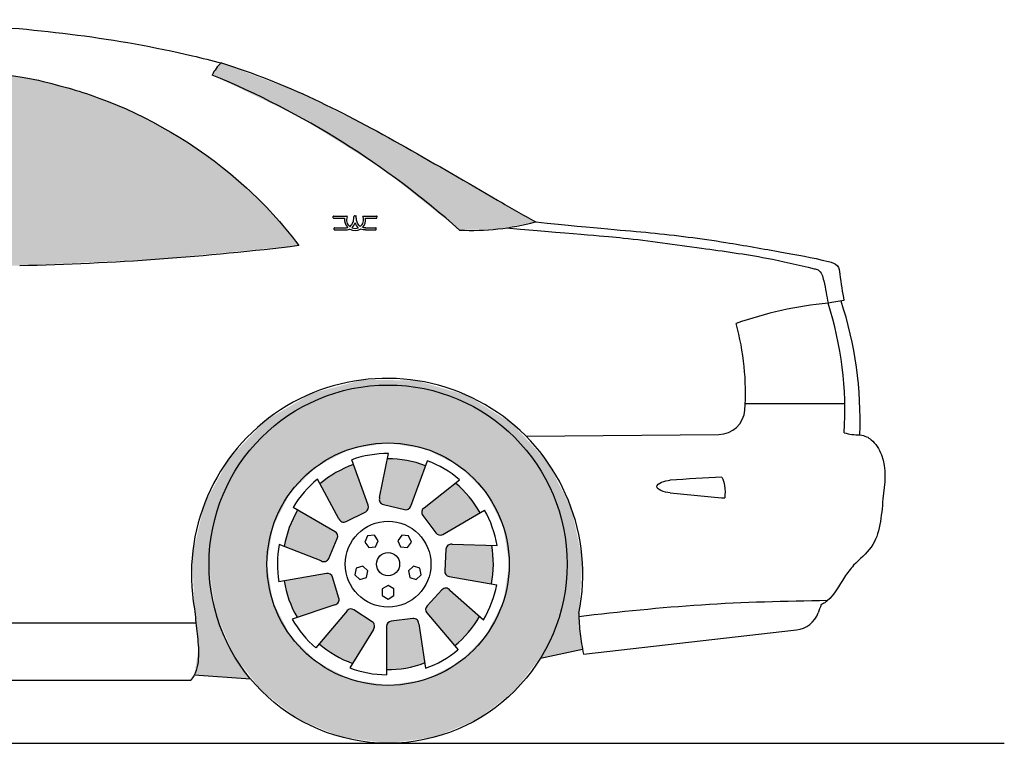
# Model space of a CAD drawing. Header units: millimetres. Extents: x 266.35 to 271.57, y 267.49 to 268.86.
# Tile 2 of 2: x 269.7 to 271.57, y 267.49 to 268.86. Entities that reach past the tile are written whole.
import ezdxf

# ---------------------------------------------------------------- set-up
doc = ezdxf.new("R2010")
doc.units = ezdxf.units.MM
doc.layers.add('HATCH', color=7, linetype='Continuous')

# ---------------------------------------------------------------- blocks, each defined once
blk = doc.blocks.new('*U1')
at = {"layer": 'HATCH', "color": 251, "linetype": 'Continuous'}
for points in [[(6.6703, 7.4624), (6.5733, 7.4367), (6.718, 7.4525)], [(6.6703, 7.4624), (6.718, 7.4525), (6.7707, 7.4612)], [(6.7707, 7.4612), (6.718, 7.4525), (6.8671, 7.4332)], [(6.718, 7.4525), (6.5733, 7.4367), (6.63, 7.4409)], [(6.718, 7.4525), (6.806, 7.4409), (6.8671, 7.4332)], [(6.5733, 7.4367), (6.4867, 7.386), (6.548, 7.4069)], [(6.63, 7.4409), (6.5733, 7.4367), (6.548, 7.4069)], [(6.806, 7.4409), (6.888, 7.4069), (6.8671, 7.4332)], [(6.8671, 7.4332), (6.888, 7.4069), (6.9524, 7.3804)], [(6.548, 7.4069), (6.4867, 7.386), (6.4776, 7.3529)], [(6.888, 7.4069), (6.9585, 7.3529), (6.9524, 7.3804)], [(6.4867, 7.386), (6.4169, 7.3139), (6.4776, 7.3529)], [(6.9524, 7.3804), (6.9585, 7.3529), (7.0206, 7.3068)], [(6.4776, 7.3529), (6.4169, 7.3139), (6.4236, 7.2825)], [(6.9585, 7.3529), (7.0125, 7.2825), (7.0206, 7.3068)], [(6.4169, 7.3139), (6.3688, 7.2258), (6.4236, 7.2825)], [(7.0206, 7.3068), (7.0125, 7.2825), (7.0666, 7.2176)], [(6.4236, 7.2825), (6.3688, 7.2258), (6.3896, 7.2005)], [(7.0125, 7.2825), (7.0465, 7.2005), (7.0666, 7.2176)], [(6.3688, 7.2258), (6.346, 7.1281), (6.3896, 7.2005)], [(6.3896, 7.2005), (6.346, 7.1281), (6.378, 7.1125)], [(7.0666, 7.2176), (7.0465, 7.2005), (7.087, 7.1193)], [(7.0465, 7.2005), (7.058, 7.1125), (7.087, 7.1193)], [(6.346, 7.1281), (6.3503, 7.0278), (6.378, 7.1125)], [(6.378, 7.1125), (6.3503, 7.0278), (6.3871, 7.0345)], [(7.058, 7.1125), (7.0452, 7.0199), (7.0804, 7.0192)], [(7.087, 7.1193), (7.058, 7.1125), (7.0804, 7.0192)], [(6.3871, 7.0345), (6.3503, 7.0278), (6.4138, 6.9606)], [(6.3503, 7.0278), (6.3531, 7.0013), (6.4138, 6.9606)], [(7.0452, 7.0199), (7.0076, 6.9342), (7.0804, 7.0192)], [(7.0804, 7.0192), (7.0076, 6.9342), (7.0805, 7.0128)], [(7.0805, 7.0128), (7.0076, 6.9342), (7.0873, 6.9509)], [(6.3531, 7.0013), (6.3578, 6.9517), (6.4138, 6.9606)], [(6.4138, 6.9606), (6.3578, 6.9517), (6.4568, 6.8949)], [(6.3578, 6.9517), (6.35, 6.9022), (6.4568, 6.8949)]]:
    blk.add_solid(points, dxfattribs=at)
blk = doc.blocks.new('*U13')
at = {"layer": 'HATCH', "color": 251, "linetype": 'Continuous'}
for points in [[(6.7151, 6.9945), (6.7874, 6.9249), (6.7177, 7.0011)], [(6.7151, 6.9125), (6.7519, 6.9154), (6.7151, 6.9945)], [(6.7874, 6.9249), (6.7151, 6.9945), (6.7519, 6.9154)], [(6.7177, 7.0011), (6.7763, 6.9994), (6.7239, 7.0044)], [(6.7763, 6.9994), (6.7177, 7.0011), (6.7874, 6.9249)], [(6.7239, 7.0044), (6.773, 7.0069), (6.7651, 7.0094)], [(6.773, 7.0069), (6.7239, 7.0044), (6.7763, 6.9994)]]:
    blk.add_solid(points, dxfattribs=at)
blk = doc.blocks.new('*U14')
at = {"layer": 'HATCH', "color": 251, "linetype": 'Continuous'}
for points in [[(6.792, 7.0335), (6.8706, 6.9832), (6.8204, 7.0638)], [(6.8204, 7.0638), (6.8918, 7.0134), (6.828, 7.0669)], [(6.8918, 7.0134), (6.8204, 7.0638), (6.8706, 6.9832)], [(6.8354, 7.0633), (6.828, 7.0669), (6.8918, 7.0134)], [(6.7893, 7.0269), (6.8444, 6.9574), (6.792, 7.0335)], [(6.8706, 6.9832), (6.792, 7.0335), (6.8444, 6.9574)], [(6.8444, 6.9574), (6.7893, 7.0269), (6.7917, 7.0202)]]:
    blk.add_solid(points, dxfattribs=at)
blk = doc.blocks.new('*U15')
at = {"layer": 'HATCH', "color": 251, "linetype": 'Continuous'}
for points in [[(6.8278, 7.141), (6.9148, 7.1482), (6.8316, 7.1483)], [(6.9148, 7.1482), (6.8278, 7.141), (6.918, 7.1116)], [(6.8395, 7.1503), (6.8316, 7.1483), (6.9148, 7.1482)], [(6.8255, 7.0995), (6.918, 7.1116), (6.8278, 7.141)], [(6.918, 7.1116), (6.8255, 7.0995), (6.9145, 7.0749)], [(6.8277, 7.0928), (6.9145, 7.0749), (6.8255, 7.0995)], [(6.9145, 7.0749), (6.8277, 7.0928), (6.8338, 7.0891)]]:
    blk.add_solid(points, dxfattribs=at)
blk = doc.blocks.new('*U16')
at = {"layer": 'HATCH', "color": 251, "linetype": 'Continuous'}
for points in [[(6.7868, 7.2195), (6.782, 7.2129), (6.8458, 7.2664)], [(6.7838, 7.2049), (6.8458, 7.2664), (6.782, 7.2129)], [(6.8458, 7.2664), (6.7838, 7.2049), (6.8718, 7.2403)], [(6.8087, 7.1716), (6.8718, 7.2403), (6.7838, 7.2049)], [(6.8718, 7.2403), (6.8087, 7.1716), (6.8927, 7.21)], [(6.8147, 7.1678), (6.8927, 7.21), (6.8087, 7.1716)], [(6.8927, 7.21), (6.8147, 7.1678), (6.8217, 7.169)]]:
    blk.add_solid(points, dxfattribs=at)
blk = doc.blocks.new('*U17')
at = {"layer": 'HATCH', "color": 251, "linetype": 'Continuous'}
for points in [[(6.7019, 7.2387), (6.7025, 7.2305), (6.717, 7.3125)], [(6.709, 7.2255), (6.717, 7.3125), (6.7025, 7.2305)], [(6.717, 7.3125), (6.709, 7.2255), (6.7537, 7.3093)], [(6.7495, 7.2161), (6.7537, 7.3093), (6.709, 7.2255)], [(6.7537, 7.3093), (6.7495, 7.2161), (6.7892, 7.2994)], [(6.7565, 7.217), (6.7892, 7.2994), (6.7495, 7.2161)], [(6.7892, 7.2994), (6.7565, 7.217), (6.7611, 7.2224)]]:
    blk.add_solid(points, dxfattribs=at)
blk = doc.blocks.new('*U18')
at = {"layer": 'HATCH', "color": 251, "linetype": 'Continuous'}
for points in [[(6.6188, 7.2862), (6.6755, 7.212), (6.6524, 7.3014)], [(6.6803, 7.2173), (6.6524, 7.3014), (6.6755, 7.212)], [(6.6524, 7.3014), (6.6803, 7.2173), (6.6804, 7.2244)], [(6.5887, 7.265), (6.6385, 7.1933), (6.6188, 7.2862)], [(6.6755, 7.212), (6.6188, 7.2862), (6.6385, 7.1933)], [(6.6246, 7.1988), (6.6303, 7.1929), (6.5887, 7.265)], [(6.6385, 7.1933), (6.5887, 7.265), (6.6303, 7.1929)]]:
    blk.add_solid(points, dxfattribs=at)
blk = doc.blocks.new('*U19')
at = {"layer": 'HATCH', "color": 251, "linetype": 'Continuous'}
for points in [[(6.5304, 7.1818), (6.6215, 7.1614), (6.5463, 7.215)], [(6.6218, 7.1685), (6.5463, 7.215), (6.6215, 7.1614)], [(6.5463, 7.215), (6.6218, 7.1685), (6.6173, 7.174)], [(6.5209, 7.1462), (6.6052, 7.1233), (6.5304, 7.1818)], [(6.6215, 7.1614), (6.5304, 7.1818), (6.6052, 7.1233)], [(6.591, 7.1185), (6.5991, 7.1177), (6.5209, 7.1462)], [(6.6052, 7.1233), (6.5209, 7.1462), (6.5991, 7.1177)]]:
    blk.add_solid(points, dxfattribs=at)
blk = doc.blocks.new('*U20')
at = {"layer": 'HATCH', "color": 251, "linetype": 'Continuous'}
for points in [[(6.5206, 7.0806), (6.6083, 7.0935), (6.6013, 7.0949)], [(6.6083, 7.0935), (6.5206, 7.0806), (6.6126, 7.0879)], [(6.5298, 7.045), (6.6126, 7.0879), (6.5206, 7.0806)], [(6.6126, 7.0879), (6.5298, 7.045), (6.6246, 7.0482)], [(6.5454, 7.0116), (6.6246, 7.0482), (6.5298, 7.045)], [(6.6246, 7.0482), (6.5454, 7.0116), (6.6236, 7.0401)], [(6.6168, 7.0354), (6.6236, 7.0401), (6.5454, 7.0116)]]:
    blk.add_solid(points, dxfattribs=at)
blk = doc.blocks.new('*U21')
at = {"layer": 'HATCH', "color": 251, "linetype": 'Continuous'}
for points in [[(6.6462, 7.0274), (6.5873, 6.9612), (6.6531, 7.0259)], [(6.5873, 6.9612), (6.6462, 7.0274), (6.64, 7.0239)], [(6.6172, 6.9397), (6.6531, 7.0259), (6.5873, 6.9612)], [(6.6531, 7.0259), (6.6172, 6.9397), (6.6878, 7.0032)], [(6.6506, 6.9242), (6.6878, 7.0032), (6.6172, 6.9397)], [(6.6878, 7.0032), (6.6506, 6.9242), (6.6923, 6.9963)], [(6.69, 6.9884), (6.6923, 6.9963), (6.6506, 6.9242)]]:
    blk.add_solid(points, dxfattribs=at)
blk = doc.blocks.new('*U22')
at = {"layer": 'HATCH', "linetype": 'Continuous'}
for points in [[(6.718, 7.4525), (6.63, 7.4409), (6.806, 7.4409)], [(6.806, 7.4409), (6.548, 7.4069), (6.888, 7.4069)], [(6.63, 7.4409), (6.548, 7.4069), (6.806, 7.4409)], [(6.888, 7.4069), (6.4776, 7.3529), (6.9585, 7.3529)], [(6.548, 7.4069), (6.4776, 7.3529), (6.888, 7.4069)], [(6.4776, 7.3529), (6.4236, 7.2825), (6.647, 7.3312)], [(6.4776, 7.3529), (6.718, 7.3425), (6.9585, 7.3529)], [(6.4776, 7.3529), (6.647, 7.3312), (6.718, 7.3425)], [(6.9585, 7.3529), (6.718, 7.3425), (6.7891, 7.3312)], [(6.9585, 7.3529), (6.7891, 7.3312), (7.0125, 7.2825)], [(6.647, 7.3312), (6.4236, 7.2825), (6.5828, 7.2986)], [(6.7891, 7.3312), (6.8532, 7.2986), (7.0125, 7.2825)], [(6.5828, 7.2986), (6.4236, 7.2825), (6.532, 7.2477)], [(6.8532, 7.2986), (6.9041, 7.2477), (7.0125, 7.2825)], [(6.4236, 7.2825), (6.3896, 7.2005), (6.532, 7.2477)], [(7.0125, 7.2825), (6.9041, 7.2477), (7.0465, 7.2005)], [(6.532, 7.2477), (6.3896, 7.2005), (6.4993, 7.1836)], [(6.9041, 7.2477), (6.9368, 7.1836), (7.0465, 7.2005)], [(6.3896, 7.2005), (6.378, 7.1125), (6.4993, 7.1836)], [(7.0465, 7.2005), (6.9368, 7.1836), (7.058, 7.1125)], [(6.4993, 7.1836), (6.378, 7.1125), (6.488, 7.1125)], [(6.9368, 7.1836), (6.948, 7.1125), (7.058, 7.1125)], [(6.378, 7.1125), (6.3896, 7.0245), (6.488, 7.1125)], [(6.488, 7.1125), (6.3896, 7.0245), (6.4993, 7.0414)], [(7.058, 7.1125), (6.9368, 7.0414), (7.0465, 7.0245)], [(6.948, 7.1125), (6.9368, 7.0414), (7.058, 7.1125)], [(6.4993, 7.0414), (6.3896, 7.0245), (6.532, 6.9773)], [(6.9368, 7.0414), (6.9041, 6.9773), (7.0465, 7.0245)], [(6.3896, 7.0245), (6.4236, 6.9425), (6.532, 6.9773)], [(7.0465, 7.0245), (6.9041, 6.9773), (7.0125, 6.9425)], [(6.532, 6.9773), (6.4236, 6.9425), (6.5828, 6.9264)], [(6.9041, 6.9773), (6.8532, 6.9264), (7.0125, 6.9425)], [(6.4236, 6.9425), (6.4776, 6.8721), (6.5828, 6.9264)], [(7.0125, 6.9425), (6.8532, 6.9264), (6.9585, 6.8721)], [(6.5828, 6.9264), (6.4776, 6.8721), (6.647, 6.8937)], [(6.8532, 6.9264), (6.7891, 6.8937), (6.9585, 6.8721)], [(6.647, 6.8937), (6.4776, 6.8721), (6.718, 6.8825)], [(6.718, 6.8825), (6.4776, 6.8721), (6.9585, 6.8721)], [(6.7891, 6.8937), (6.718, 6.8825), (6.9585, 6.8721)], [(6.4776, 6.8721), (6.548, 6.818), (6.9585, 6.8721)], [(6.9585, 6.8721), (6.548, 6.818), (6.888, 6.818)], [(6.548, 6.818), (6.63, 6.7841), (6.888, 6.818)], [(6.888, 6.818), (6.63, 6.7841), (6.806, 6.7841)], [(6.63, 6.7841), (6.718, 6.7725), (6.806, 6.7841)]]:
    blk.add_solid(points, dxfattribs=at)
blk = doc.blocks.new('*U24')
at = {"layer": 'HATCH', "linetype": 'Continuous'}
for points in [[(6.4015, 8.0638), (6.3914, 8.0533), (6.5516, 8.0068)], [(6.3914, 8.0533), (6.384, 8.0409), (6.5516, 8.0068)], [(6.384, 8.0409), (6.5512, 7.9606), (6.5516, 8.0068)], [(6.5516, 8.0068), (6.5512, 7.9606), (6.7, 7.9324)], [(6.5512, 7.9606), (6.7085, 7.8621), (6.7, 7.9324)], [(6.7, 7.9324), (6.7085, 7.8621), (6.9983, 7.7622)], [(6.7085, 7.8621), (6.8537, 7.7466), (6.9983, 7.7622)], [(6.9983, 7.7622), (6.8537, 7.7466), (6.9266, 7.7488)]]:
    blk.add_solid(points, dxfattribs=at)
blk = doc.blocks.new('*U25')
at = {"layer": 'HATCH', "linetype": 'Continuous'}
for points in [[(5.595, 7.6693), (6.2972, 7.9373), (5.641, 8.0592)], [(6.2267, 7.9736), (5.641, 8.0592), (6.2972, 7.9373)], [(5.641, 8.0592), (6.2267, 7.9736), (5.8129, 8.0553)], [(6.1561, 8.0018), (5.8129, 8.0553), (6.2267, 7.9736)], [(5.8129, 8.0553), (6.1561, 8.0018), (5.9837, 8.0421)], [(6.0821, 8.0238), (5.9837, 8.0421), (6.1561, 8.0018)], [(5.9837, 8.0421), (6.0821, 8.0238), (6.0401, 8.0337)], [(6.2972, 7.9373), (5.595, 7.6693), (6.366, 7.8935)], [(6.0184, 7.6792), (6.366, 7.8935), (5.595, 7.6693)], [(6.366, 7.8935), (6.0184, 7.6792), (6.4311, 7.8428)], [(6.284, 7.6918), (6.4311, 7.8428), (6.0184, 7.6792)], [(6.4311, 7.8428), (6.284, 7.6918), (6.4909, 7.7856)], [(6.5486, 7.7176), (6.4909, 7.7856), (6.284, 7.6918)]]:
    blk.add_solid(points, dxfattribs=at)

msp = doc.modelspace()

# ---------------------------------------------------------------- linework, layer by layer
at = {"linetype": 'Continuous'}
for p, q in [((270.3003, 268.4884), (270.3001, 268.4908)), ((270.3009, 268.4916), (270.3262, 268.4916)), ((270.3406, 268.4923), (270.3431, 268.4923)), ((270.3574, 268.4916), (270.3828, 268.4916)), ((270.3834, 268.4884), (270.3836, 268.4908)), ((270.3011, 268.4876), (270.322, 268.4876)), ((270.3616, 268.4876), (270.3826, 268.4876)), ((270.302, 268.4661), (270.3018, 268.4685)), ((270.3026, 268.4694), (270.3218, 268.4694)), ((270.3028, 268.4654), (270.3218, 268.4654)), ((270.3619, 268.4694), (270.3811, 268.4694)), ((270.3619, 268.4654), (270.3809, 268.4654)), ((270.3817, 268.4661), (270.3819, 268.4685))]:
    msp.add_line(p, q, dxfattribs=at)
for p, q in [((271.272, 268.1355), (271.0827, 268.1355)), ((270.6667, 268.0738), (271.0326, 268.0772)), ((270.3884, 267.9573), (270.4055, 268.0411)), ((270.3669, 267.943), (270.3354, 268.0294)), ((270.4476, 267.941), (270.4791, 268.0274)), ((270.3111, 267.9174), (270.2703, 267.9926)), ((270.4733, 267.9381), (270.5403, 267.9913)), ((270.3038, 267.8926), (270.2241, 267.9386)), ((270.325, 267.9119), (270.362, 267.9307)), ((270.3955, 267.9441), (270.436, 267.9347)), ((270.5082, 267.8876), (270.5878, 267.9336)), ((270.4703, 267.9235), (270.4952, 267.8903)), ((270.2917, 267.8419), (270.308, 267.88)), ((270.2775, 267.8371), (270.1979, 267.8685)), ((270.5143, 267.8596), (270.512, 267.8182)), ((270.526, 267.8689), (270.6115, 267.8666)), ((270.2878, 267.8135), (270.1972, 267.7975)), ((270.3111, 267.7668), (270.2991, 267.8065)), ((270.5203, 267.8078), (270.6108, 267.7918)), ((270.5069, 267.7824), (270.4785, 267.7521)), ((270.5219, 267.782), (270.5859, 267.7252)), ((270.3033, 267.7541), (270.2222, 267.727)), ((270.3265, 267.7426), (270.2673, 267.6721)), ((270.3743, 267.7218), (270.3396, 267.7445)), ((270.4516, 267.728), (270.4104, 267.723)), ((270.4782, 267.7388), (270.5373, 267.6684)), ((268.0307, 267.7199), (270.0396, 267.7199)), ((270.3765, 267.707), (270.3318, 267.6341)), ((270.4016, 267.7131), (270.4016, 267.6211)), ((270.4628, 267.718), (270.4754, 267.6334)), ((270.7755, 267.6605), (271.1801, 267.7064)), ((270.6941, 267.6529), (270.7738, 267.6695)), ((267.8183, 267.6111), (270.0299, 267.6111)), ((270.0365, 267.6208), (270.1433, 267.6135)), ((266.3488, 267.4911), (271.5748, 267.4911))]:
    msp.add_line(p, q)
for points in [[(270.3656, 267.8847), (270.3604, 267.8729), (270.3679, 267.8625), (270.3807, 267.8639), (270.3859, 267.8756), (270.3784, 267.886)], [(270.4435, 267.8847), (270.4307, 267.886), (270.4231, 267.8756), (270.4284, 267.8639), (270.4411, 267.8625), (270.4487, 267.8729)], [(270.3416, 267.8106), (270.3511, 267.8021), (270.3633, 267.806), (270.366, 267.8186), (270.3565, 267.8272), (270.3442, 267.8232)], [(270.4675, 267.8106), (270.4648, 267.8232), (270.4526, 267.8272), (270.4431, 267.8186), (270.4457, 267.806), (270.458, 267.8021)], [(270.4045, 267.7649), (270.4157, 267.7713), (270.4157, 267.7842), (270.4045, 267.7906), (270.3934, 267.7842), (270.3934, 267.7713)]]:
    msp.add_lwpolyline(points, close=True)
for radius in [0.34, 0.23, 0.0814, 0.022]:
    msp.add_circle((270.4045, 267.8311), radius)
for centre, radius, start, end in [((270.1291, 268.7328), 0.0644, 129.7167, 155.5677), ((269.4384, 267.2285), 1.6563, 48.3023, 67.5681), ((270.5624, 268.9373), 0.4727, 267.3101, 285.0011), ((269.5872, 273.7034), 5.3068, 271.2704, 277.0124), ((271.3061, 267.6137), 0.7157, 95.2948, 109.6607), ((270.6107, 268.1228), 0.6614, 356.324, 17.9163), ((270.5883, 268.1065), 0.7126, 357.6013, 18.3161), ((270.6037, 268.1578), 0.4795, 355.9168, 15.7121), ((270.4026, 267.8121), 0.3717, 348.4718, 190.1687), ((271.0322, 268.1272), 0.05, 270.5423, 355.9168), ((271.2967, 268.1669), 0.0903, 253.3332, 272.2728), ((270.4045, 267.8311), 0.21, 89.7285, 109.2085), ((270.4045, 267.8311), 0.2, 69.1689, 90.2997), ((270.4045, 267.8311), 0.21, 49.7285, 69.2085), ((270.4045, 267.8311), 0.2, 109.1689, 130.2997), ((270.4045, 267.8311), 0.21, 129.7285, 149.2085), ((270.4045, 267.8311), 0.2, 29.1689, 50.2997), ((271.331, 262.4001), 5.6039, 92.9913, 94.0018), ((271.2847, 271.0655), 3.1181, 263.6605, 265.5738), ((270.3978, 267.9539), 0.01, 160, 256.8479), ((270.4045, 267.8311), 0.2, 149.1689, 170.2997), ((270.3575, 267.9396), 0.01, 296.8479, 20), ((270.4382, 267.9444), 0.01, 256.8479, 340), ((270.4783, 267.9295), 0.01, 120, 216.8479), ((270.4045, 267.8311), 0.21, 9.7285, 29.2085), ((270.3205, 267.9208), 0.01, 200, 296.8479), ((270.2988, 267.884), 0.01, 336.8479, 60), ((270.5032, 267.8963), 0.01, 216.8479, 300), ((270.4045, 267.8311), 0.21, 169.7285, 189.2085), ((270.5243, 267.859), 0.01, 80, 176.8479), ((270.4045, 267.8311), 0.2, 349.1689, 10.2997), ((270.2825, 267.8458), 0.01, 240, 336.8479), ((270.522, 267.8176), 0.01, 176.8479, 260), ((270.4045, 267.8311), 0.2, 189.1689, 210.2997), ((270.2895, 267.8036), 0.01, 16.8479, 100), ((270.5142, 267.7755), 0.01, 40, 136.8479), ((270.4045, 267.8311), 0.21, 329.7285, 349.2085), ((270.3016, 267.7639), 0.01, 280, 16.8479), ((270.3341, 267.7361), 0.01, 56.8479, 140), ((270.4858, 267.7453), 0.01, 136.8479, 220), ((270.4045, 267.8311), 0.21, 209.7285, 229.2085), ((270.4116, 267.7131), 0.01, 96.8479, 180), ((270.4528, 267.718), 0.01, 0, 96.8479), ((270.4045, 267.8311), 0.2, 309.1689, 330.2997), ((271.1745, 267.7561), 0.05, 276.4706, 339.8314), ((270.3689, 267.7134), 0.01, 320, 56.8479), ((270.4045, 267.8311), 0.2, 229.1689, 250.2997), ((270.4045, 267.8311), 0.21, 289.7285, 309.2085), ((270.4045, 267.8311), 0.21, 249.7285, 269.2085), ((270.4045, 267.8311), 0.2, 269.1689, 290.2997)]:
    msp.add_arc(centre, radius, start, end)
for centre, radius, start, end in [((270.3009, 268.4908), 0.0008, 90, 184.401), ((270.3418, 268.4845), 0.0161, 157.8152, 232.0175), ((270.3262, 268.4908), 0.0008, 337.8152, 90), ((270.3406, 268.4915), 0.0008, 90, 176.4608), ((270.3431, 268.4915), 0.0008, 3.5392, 90), ((270.3418, 268.4845), 0.0161, 307.9825, 22.1848), ((270.3574, 268.4908), 0.0008, 90, 202.1848), ((270.3828, 268.4908), 0.0008, 355.599, 90), ((270.3011, 268.4884), 0.0008, 184.401, 270), ((270.3418, 268.4845), 0.0201, 170.9246, 226.135), ((270.3418, 268.4845), 0.0201, 313.865, 9.0754), ((270.3826, 268.4884), 0.0008, 270, 355.599), ((270.3026, 268.4686), 0.0008, 90, 184.401), ((270.3028, 268.4662), 0.0008, 184.401, 270), ((270.3418, 268.4845), 0.0201, 239.9995, 300.0005), ((270.3418, 268.4845), 0.0161, 247.3037, 292.6963), ((270.3809, 268.4662), 0.0008, 270, 355.599), ((270.3811, 268.4686), 0.0008, 355.599, 90)]:
    msp.add_arc(centre, radius, start, end, dxfattribs=at)
for points in [[(268.6427, 268.7891), (268.8217, 268.8281), (269.0797, 268.8525), (269.5931, 268.8553), (270.0328, 268.796), (270.088, 268.7824)], [(270.9404, 267.9665), (270.9222, 267.9712), (270.9149, 267.978), (270.9239, 267.9865), (270.94, 267.9904)]]:
    msp.add_spline(points, degree=3)
for points, knots in [([(270.088, 268.7824), (270.149, 268.7635), (270.32, 268.6951), (270.5215, 268.5738), (270.6602, 268.4943), (270.6848, 268.4808)], [267.179704, 267.179704, 267.179704, 267.179704, 289.161091, 332.884874, 341.931627, 341.931627, 341.931627, 341.931627]), ([(269.6702, 268.7607), (269.7099, 268.7566), (269.78, 268.7407), (269.9257, 268.6966), (270.0986, 268.5921), (270.2018, 268.4792), (270.2351, 268.4362)], [0, 0, 0, 0, 7.17957, 20.005169, 51.809278, 65.899069, 65.899069, 65.899069, 65.899069]), ([(270.6848, 268.4808), (270.8071, 268.468), (270.9031, 268.4614), (271.0335, 268.4449), (271.1477, 268.4238), (271.2148, 268.4127), (271.2601, 268.4002), (271.264, 268.3688), (271.2675, 268.3473), (271.2702, 268.3312)], [2.179637, 2.179637, 2.179637, 2.179637, 16.593212, 31.034804, 41.769345, 50.868592, 52.719059, 54.379519, 59.470995, 59.470995, 59.470995, 59.470995]), ([(270.6287, 268.4693), (270.7799, 268.4566), (270.8655, 268.4501), (270.9914, 268.4317), (271.1137, 268.4156), (271.1852, 268.3987), (271.2268, 268.3888), (271.2342, 268.3607), (271.2378, 268.3399), (271.2401, 268.3263)], [5.806167, 5.806167, 5.806167, 5.806167, 16.593212, 31.566611, 44.051714, 53.311045, 54.101107, 56.403227, 60.743856, 60.743856, 60.743856, 60.743856]), ([(271.3003, 268.0767), (271.3105, 268.0748), (271.3252, 268.0677), (271.3541, 268.0249), (271.3422, 267.9521), (271.339, 267.8709), (271.2917, 267.8347), (271.2656, 267.7993), (271.2516, 267.7717), (271.2333, 267.7572), (271.2293, 267.7553), (271.2267, 267.7543)], [0, 0, 0, 0, 2.634086, 6.518795, 15.518099, 25.664462, 30.815769, 33.871967, 39.898616, 40.473653, 41.358049, 41.358049, 41.358049, 41.358049]), ([(271.0386, 267.9964), (271.0406, 267.9911), (271.0449, 267.9783), (271.0445, 267.9647), (271.044, 267.9567)], [0.385056, 0.385056, 0.385056, 0.385056, 2.060264, 4.429813, 4.429813, 4.429813, 4.429813]), ([(271.2391, 267.762), (271.1593, 267.7606), (271.0015, 267.757), (270.8445, 267.7402), (270.767, 267.7314)], [3.3223, 3.3223, 3.3223, 3.3223, 27.272575, 50.660213, 50.660213, 50.660213, 50.660213]), ([(270.0368, 267.7464), (270.0383, 267.7322), (270.0412, 267.704), (270.0461, 267.662), (270.0425, 267.6281), (270.0319, 267.6137), (270.0299, 267.6111)], [0, 0, 0, 0, 4.274931, 8.490534, 12.850045, 13.846869, 13.846869, 13.846869, 13.846869]), ([(270.7669, 267.7378), (270.767, 267.7249), (270.7684, 267.6989), (270.773, 267.6733), (270.7755, 267.6605)], [5.940353, 5.940353, 5.940353, 5.940353, 9.810953, 13.726158, 13.726158, 13.726158, 13.726158])]:
    msp.add_open_spline(points, degree=3, knots=knots)
for points, knots in [([(270.332, 268.4718), (270.3323, 268.4721), (270.3326, 268.4723), (270.3341, 268.4736), (270.3351, 268.4749), (270.3368, 268.4775), (270.3374, 268.4788), (270.3389, 268.4827), (270.3393, 268.4856), (270.3397, 268.4896), (270.3397, 268.4906), (270.3398, 268.4916)], [1.643842, 1.643842, 1.643842, 1.643842, 1.847146, 1.847146, 2.564972, 2.564972, 3.175183, 3.175183, 4.400697, 4.400697, 4.775634, 4.775634, 4.775634, 4.775634]), ([(270.3517, 268.4718), (270.3514, 268.4721), (270.3511, 268.4723), (270.3496, 268.4736), (270.3485, 268.4749), (270.3469, 268.4775), (270.3462, 268.4788), (270.3448, 268.4827), (270.3443, 268.4856), (270.344, 268.4896), (270.3439, 268.4906), (270.3439, 268.4916)], [1.643842, 1.643842, 1.643842, 1.643842, 1.847146, 1.847146, 2.564972, 2.564972, 3.175183, 3.175183, 4.400697, 4.400697, 4.775634, 4.775634, 4.775634, 4.775634]), ([(270.3356, 268.4697), (270.3383, 268.472), (270.3405, 268.4755), (270.3418, 268.479), (270.3418, 268.4792)], [1.855389, 1.855389, 1.855389, 1.855389, 3.176835, 3.23777, 3.23777, 3.23777, 3.23777]), ([(270.348, 268.4697), (270.3454, 268.472), (270.3432, 268.4755), (270.3419, 268.479), (270.3418, 268.4792)], [1.855389, 1.855389, 1.855389, 1.855389, 3.176835, 3.23777, 3.23777, 3.23777, 3.23777]), ([(270.3216, 268.4694), (270.3229, 268.4694), (270.3241, 268.4695), (270.3262, 268.4697), (270.3271, 268.4698), (270.3279, 268.47)], [0, 0, 0, 0, 0.4764115, 0.4764115, 0.8771047, 0.8771047, 0.8771047, 0.8771047]), ([(270.3218, 268.4654), (270.3251, 268.4655), (270.3286, 268.4657), (270.3317, 268.467), (270.3318, 268.4671)], [0, 0, 0, 0, 1.229824, 1.276695, 1.276695, 1.276695, 1.276695]), ([(270.3619, 268.4654), (270.3585, 268.4655), (270.355, 268.4657), (270.352, 268.467), (270.3519, 268.4671)], [0, 0, 0, 0, 1.229824, 1.276695, 1.276695, 1.276695, 1.276695]), ([(270.3621, 268.4694), (270.3608, 268.4694), (270.3595, 268.4695), (270.3574, 268.4697), (270.3565, 268.4698), (270.3557, 268.47)], [0, 0, 0, 0, 0.4764115, 0.4764115, 0.8771047, 0.8771047, 0.8771047, 0.8771047])]:
    msp.add_open_spline(points, degree=3, knots=knots, dxfattribs=at)
for points in [[(271.2702, 268.3312), (271.2601, 268.3299), (271.2499, 268.3287), (271.2401, 268.3263)], [(271.2267, 267.7543), (271.2251, 267.7491), (271.2233, 267.744), (271.2214, 267.7388)]]:
    msp.add_open_spline(points, degree=3)

# ---------------------------------------------------------------- block references
at = {"layer": 'HATCH', "linetype": 'Continuous'}
for name in ['*U25', '*U24', '*U22']:
    msp.add_blockref(name, (263.6865, 260.7186), dxfattribs=at)
at = {"layer": 'HATCH', "color": 251, "linetype": 'Continuous'}
for name in ['*U1', '*U17', '*U18', '*U16', '*U19', '*U15', '*U20', '*U14', '*U21', '*U13']:
    msp.add_blockref(name, (263.6865, 260.7186), dxfattribs=at)

doc.saveas('drawing.dxf')
